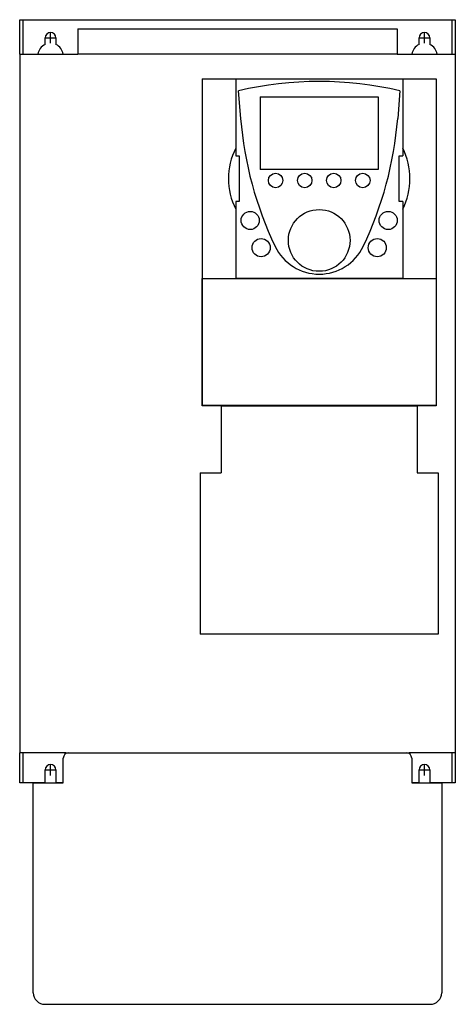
# Model space of a CAD drawing. Extents: x -4.7 to 4.7, y -13.1 to 8.3.
import ezdxf

# ---------------------------------------------------------------- set-up
doc = ezdxf.new("R2010")
doc.units = 0
doc.layers.get('0').update_dxf_attribs({"linetype": 'CONTINUOUS'})

msp = doc.modelspace()

# ---------------------------------------------------------------- linework, layer by layer
at = {"color": 0, "linetype": 'CONTINUOUS'}
for p, q in [((-4.724, 8.268), (-4.646, 8.268)), ((-4.724, 7.52), (-4.724, 8.268)), ((-4.646, 7.521), (-4.646, 8.268)), ((-4.646, 8.268), (4.646, 8.268)), ((4.646, 8.268), (4.646, 7.521)), ((4.646, 8.268), (4.724, 8.268)), ((4.724, 8.268), (4.724, 7.52)), ((-4.055, 7.756), (-4.055, 7.992)), ((-3.465, 8.071), (-3.465, 7.52)), ((-3.465, 8.071), (3.465, 8.071)), ((3.465, 8.071), (3.465, 7.52)), ((4.055, 7.756), (4.055, 7.992)), ((-4.173, 7.729), (-4.173, 7.874)), ((-4.173, 7.874), (-3.937, 7.874)), ((-3.937, 7.874), (-3.937, 7.729)), ((3.937, 7.729), (3.937, 7.874)), ((3.937, 7.874), (4.173, 7.874)), ((4.173, 7.874), (4.173, 7.729)), ((-4.724, 7.52), (-4.723, 7.52)), ((-4.724, 7.52), (-4.724, -7.618)), ((-4.723, 7.521), (-3.465, 7.521)), ((-4.723, 7.521), (-4.723, -7.619)), ((3.465, 7.52), (-3.465, 7.52)), ((3.465, 7.521), (4.723, 7.521)), ((4.723, 7.521), (4.723, -7.619)), ((4.723, 7.52), (4.724, 7.52)), ((4.724, 7.52), (4.724, -7.618)), ((-0.768, 6.988), (-0.039, 6.988)), ((-0.768, 6.987), (-0.039, 6.987)), ((-0.768, 6.987), (-0.768, 2.657)), ((-0.039, 6.988), (-0.039, 5.315)), ((-0.039, 6.988), (3.583, 6.988)), ((3.583, 6.988), (4.311, 6.988)), ((3.583, 6.988), (3.583, 5.315)), ((3.583, 6.987), (4.311, 6.987)), ((4.311, 6.987), (4.311, 2.657)), ((0.069, 6.124), (0.02, 6.729)), ((3.523, 6.729), (3.474, 6.124)), ((0.492, 6.594), (3.051, 6.594)), ((0.492, 6.594), (0.492, 5.02)), ((3.051, 6.594), (3.051, 5.02)), ((-0.039, 5.315), (0.039, 5.315)), ((0.039, 5.315), (0.039, 4.331)), ((3.504, 5.315), (3.583, 5.315)), ((3.504, 4.331), (3.504, 5.315)), ((3.051, 5.02), (0.492, 5.02)), ((0.039, 4.331), (-0.039, 4.331)), ((-0.039, 4.331), (-0.039, 2.657)), ((3.583, 4.331), (3.504, 4.331)), ((3.583, 4.331), (3.583, 2.657)), ((-0.768, 2.657), (-0.039, 2.657)), ((-0.768, -0.097), (-0.768, 2.657)), ((-0.767, 2.656), (4.31, 2.656)), ((-0.767, 2.656), (-0.767, -0.096)), ((3.583, 2.657), (-0.039, 2.657)), ((3.583, 2.657), (4.311, 2.657)), ((4.31, 2.656), (4.31, -0.096)), ((4.311, 2.657), (4.311, -0.097)), ((-0.768, -0.098), (-0.768, -0.097)), ((4.311, -0.097), (-0.768, -0.097)), ((-0.354, -0.098), (-0.768, -0.098)), ((4.31, -0.096), (-0.767, -0.096)), ((-0.354, -0.098), (-0.354, -1.555)), ((-0.354, -0.098), (3.898, -0.098)), ((3.898, -0.098), (3.898, -1.555)), ((4.311, -0.098), (3.898, -0.098)), ((4.311, -0.097), (4.311, -0.098)), ((-0.807, -1.555), (-0.354, -1.555)), ((-0.807, -1.555), (-0.807, -5.047)), ((3.898, -1.555), (4.35, -1.555)), ((4.35, -1.555), (4.35, -5.047)), ((4.35, -5.047), (-0.807, -5.047)), ((-4.723, -7.618), (-4.724, -7.618)), ((-4.724, -8.268), (-4.724, -7.618)), ((-3.724, -7.619), (-4.723, -7.619)), ((-4.646, -8.268), (-4.646, -7.619)), ((-3.724, -7.619), (-3.724, -7.618)), ((-3.724, -7.618), (3.724, -7.618)), ((-3.724, -7.636), (-3.724, -7.619)), ((3.724, -7.618), (3.724, -7.619)), ((4.723, -7.619), (3.724, -7.619)), ((3.724, -7.619), (3.724, -7.636)), ((4.646, -7.619), (4.646, -8.268)), ((4.724, -7.618), (4.723, -7.618)), ((4.724, -7.618), (4.724, -8.268)), ((-4.055, -8.11), (-4.055, -7.874)), ((-3.78, -8.268), (-3.78, -7.736)), ((3.78, -7.736), (3.78, -8.268)), ((4.055, -8.11), (4.055, -7.874)), ((-4.173, -8.268), (-4.173, -7.992)), ((-4.173, -7.992), (-3.937, -7.992)), ((-3.937, -7.992), (-3.937, -8.268)), ((3.937, -8.268), (3.937, -7.992)), ((3.937, -7.992), (4.173, -7.992)), ((4.173, -7.992), (4.173, -8.268)), ((-4.646, -8.268), (-4.724, -8.268)), ((-4.173, -8.268), (-4.646, -8.268)), ((-4.429, -8.268), (-3.78, -8.268)), ((-4.429, -12.821), (-4.429, -8.268)), ((-3.78, -8.268), (-3.937, -8.268)), ((3.937, -8.268), (3.78, -8.268)), ((3.78, -8.268), (4.429, -8.268)), ((4.646, -8.268), (4.173, -8.268)), ((4.429, -8.268), (4.429, -12.821)), ((4.724, -8.268), (4.646, -8.268)), ((-4.179, -13.071), (4.179, -13.071))]:
    msp.add_line(p, q, dxfattribs=at)
for centre, radius in [((0.827, 4.783), 0.157), ((1.457, 4.783), 0.157), ((2.087, 4.783), 0.157), ((2.717, 4.783), 0.157), ((0.276, 3.917), 0.197), ((1.772, 3.484), 0.669), ((3.268, 3.917), 0.197), ((0.512, 3.327), 0.197), ((3.031, 3.327), 0.197)]:
    msp.add_circle(centre, radius, dxfattribs=at)
for centre, radius, start, end in [((-4.055, 7.874), 0.118, 0, 180), ((4.055, 7.874), 0.118, 0, 180), ((-4.055, 7.48), 0.276, 115.3769, 171.5767), ((-4.055, 7.48), 0.276, 8.4233, 64.6231), ((4.055, 7.48), 0.276, 115.3769, 171.5767), ((4.055, 7.48), 0.276, 8.4233, 64.6231), ((1.772, -0.822), 7.751, 76.9386, 103.0614), ((7.917, 6.758), 7.874, 184.6175, 205.6143), ((-4.374, 6.758), 7.874, 334.3857, 355.3825), ((1.28, 4.823), 1.476, 153.2951, 206.7049), ((2.264, 4.823), 1.476, 333.2951, 26.7049), ((1.772, 3.812), 1.059, 205.6143, 334.3857), ((-3.661, -7.736), 0.118, 90, 180), ((3.661, -7.736), 0.118, 0, 90), ((-4.055, -7.992), 0.118, 0, 180), ((4.055, -7.992), 0.118, 0, 180), ((-4.179, -12.821), 0.25, 180, 270), ((4.179, -12.821), 0.25, 270, 0)]:
    msp.add_arc(centre, radius, start, end, dxfattribs=at)

doc.saveas('drawing.dxf')
